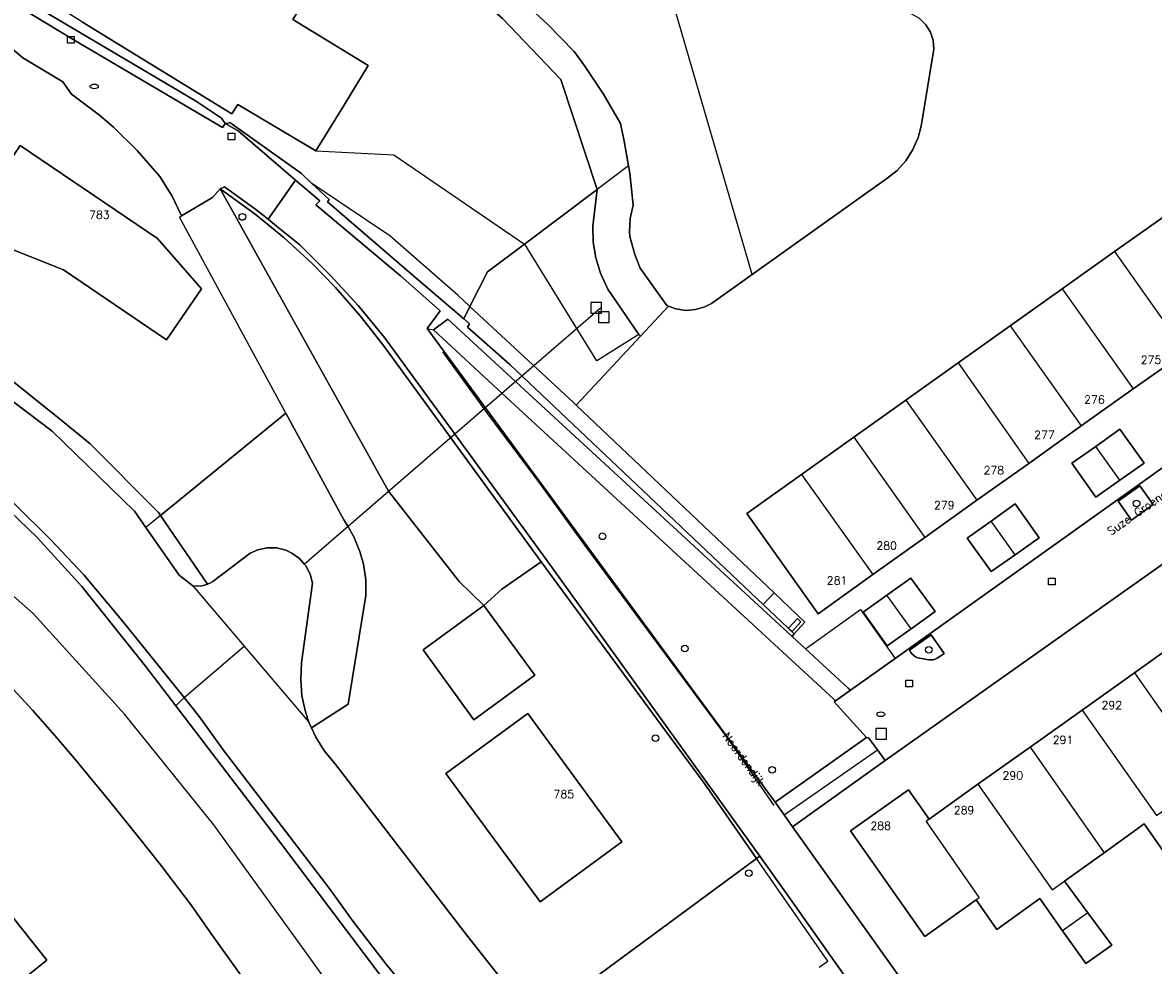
# Model space of a CAD drawing. Header units: metres. Extents: x 108000 to 109000, y 423600 to 424200.
# Tile 60 of 106: x 108627 to 108712, y 423678 to 423749. Entities that reach past the tile are written whole.
import ezdxf

# ---------------------------------------------------------------- set-up
doc = ezdxf.new("R2010")
doc.units = ezdxf.units.M
doc.header["$MEASUREMENT"] = 0
for name, color, linetype in [('brandkraan _ -put', 10, 'Continuous'), ('Duiker', 10, 'Continuous'), ('Erf', 10, 'Continuous'), ('Fietspad', 10, 'Continuous'), ('gesloten verharding', 10, 'Continuous'), ('grasland agrarisch', 10, 'Continuous'), ('groenvoorziening', 10, 'Continuous'), ('Hek', 10, 'Continuous'), ('Huisnummers', 10, 'Continuous'), ('inspectie- _rioolput', 10, 'Continuous'), ('kolk', 10, 'Continuous'), ('oever_ slootkant', 10, 'Continuous'), ('Openbare_ruimtenaam', 10, 'Continuous'), ('pand', 10, 'Continuous'), ('rijbaan lokale weg', 10, 'Continuous'), ('vegetatieobject', 10, 'Continuous'), ('Voetpad', 10, 'Continuous'), ('voetpad op trap', 10, 'Continuous'), ('waterloop_ sloot', 10, 'Continuous')]:
    doc.layers.add(name, color=color, linetype=linetype)
doc.styles.get("Standard").update_dxf_attribs({"font": 'txt.shx'})

msp = doc.modelspace()

# ---------------------------------------------------------------- linework, layer by layer
at = {"layer": 'brandkraan _ -put', "color": 5}
for centre in [(108632.137, 423743.779), (108691.084, 423696.744)]:
    msp.add_ellipse(centre, major_axis=(0.3, 0), ratio=0.583333, dxfattribs=at)
at = {"layer": 'Duiker', "color": 12, "true_color": 0xc30000}
msp.add_line((108647.866, 423708.003), (108670.083, 423727.191), dxfattribs=at)
at = {"layer": 'Erf', "color": 52, "true_color": 0xd2d200}
for points in [[(108664.388, 423731.976), (108669.828, 423736.059), (108669.828, 423736.062), (108667.114, 423744.296), (108662.718, 423748.873), (108658.667, 423752.436), (108658.098, 423752.892), (108653.527, 423756.023), (108653.37, 423755.747), (108651.964, 423756.55), (108649.961, 423753.499), (108647.013, 423748.787), (108652.659, 423745.348), (108650.883, 423742.438), (108648.75, 423738.969)], [(108623.004, 423752.586), (108639.71, 423742.711), (108641.663, 423741.409), (108641.934, 423740.995), (108642.178, 423741.018), (108642.305, 423741.087), (108647.658, 423737.258), (108648.445, 423736.522)], [(108648.75, 423738.969), (108642.898, 423742.438), (108642.453, 423741.719), (108631.249, 423748.595), (108624.531, 423752.781)], [(108693.982, 423748.862), (108694.458, 423748.404), (108694.81, 423747.846), (108695.018, 423747.22), (108695.07, 423746.562), (108694.109, 423740.812), (108693.884, 423739.949), (108693.492, 423739.046), (108692.96, 423738.219), (108692.3, 423737.489), (108691.531, 423736.875), (108681.435, 423729.692), (108678.398, 423727.531), (108677.894, 423727.267), (108677.191, 423727.058), (108676.459, 423727.006), (108675.733, 423727.113), (108675.175, 423727.326), (108673.069, 423725.068), (108668.252, 423719.9), (108683.082, 423705.85), (108685.398, 423703.656), (108684.6, 423702.78), (108684.44, 423702.57), (108685.438, 423701.651)], [(108692.162, 423700.935), (108725.566, 423724.743), (108730.131, 423748.967)], [(108638.673, 423734.085), (108637.98, 423735.571), (108637.055, 423737.045), (108635.343, 423738.974), (108633.565, 423740.734), (108632.516, 423741.634), (108630.424, 423743.207), (108629.788, 423744.134), (108626.779, 423745.916), (108625.659, 423746.88)], [(108640.16, 423728.616), (108637.559, 423724.801), (108629.822, 423730.03), (108622.336, 423733.024), (108626.572, 423739.347), (108636.882, 423732.39), (108640.16, 423728.616)], [(108648.75, 423738.969), (108654.586, 423738.65), (108664.388, 423731.976)], [(108648.445, 423736.522), (108649.738, 423735.313), (108649.604, 423735.127), (108655.917, 423729.727), (108659.825, 423726.371), (108660.293, 423727.294)], [(108660.293, 423727.294), (108659.398, 423728.125), (108654.289, 423732.594), (108648.445, 423736.522)], [(108696.883, 423723.063), (108700.789, 423725.844), (108704.688, 423728.625), (108708.602, 423731.406), (108712.5, 423734.156), (108716.609, 423737.094), (108721.156, 423736.281), (108720.703, 423733.375), (108719.719, 423732.656), (108721.906, 423729.594), (108717.844, 423726.688), (108713.922, 423723.875), (108710.008, 423721.125), (108706.102, 423718.344), (108702.188, 423715.531), (108698.289, 423712.781), (108694.391, 423710), (108690.477, 423707.219), (108686.391, 423704.281), (108681.039, 423711.781), (108685.148, 423714.719), (108689.063, 423717.5), (108692.961, 423720.281), (108696.883, 423723.063)], [(108661.328, 423704.889), (108659.481, 423706.683), (108654.191, 423713.466), (108641.568, 423736.118), (108640.989, 423735.468), (108638.673, 423734.085)], [(108646.485, 423719.312), (108638.521, 423733.994), (108638.673, 423734.085)], [(108660.293, 423727.294), (108661.61, 423729.89), (108664.388, 423731.976)], [(108622.539, 423724.467), (108629.511, 423718.892), (108631.823, 423716.995), (108636.945, 423711.873), (108637.109, 423711.633), (108646.485, 423719.312)], [(108646.485, 423719.312), (108650.828, 423711.304), (108651.135, 423710.827), (108651.597, 423710.035), (108652.049, 423708.941), (108652.309, 423707.993), (108652.48, 423706.822), (108652.491, 423705.638), (108651.167, 423697.497), (108648.412, 423695.727), (108648.734, 423695.025), (108649.387, 423693.985), (108650.154, 423693.051), (108659.845, 423680.449), (108665.163, 423673.718), (108667.291, 423675.283), (108680.996, 423685.36), (108681.774, 423685.932), (108677.84, 423691.581), (108674.953, 423695.503), (108665.635, 423708.164), (108662.681, 423706.118), (108661.328, 423704.889)], [(108709.008, 423714.281), (108707.211, 423713), (108705.406, 423715.563), (108707.211, 423716.813), (108709, 423718.094), (108710.813, 423715.563), (108709.008, 423714.281)], [(108706.57, 423671.562), (108707.359, 423670.469), (108700.625, 423665.656), (108714.812, 423645.812), (108723.169, 423651.756), (108723.278, 423651.602), (108749.749, 423670.391), (108748.305, 423672.492), (108737.473, 423687.494), (108737.089, 423687.191), (108737.391, 423686.784), (108733.333, 423683.792), (108730.951, 423687.018), (108735.002, 423690.01), (108735.493, 423690.266), (108734.416, 423691.811), (108721.456, 423709.97), (108719.256, 423712.973), (108691.42, 423693.275), (108684.477, 423688.312), (108699.875, 423666.719), (108706.57, 423671.562)], [(108701.156, 423708.688), (108699.367, 423707.438), (108697.563, 423709.938), (108699.359, 423711.219), (108701.148, 423712.5), (108702.961, 423709.969), (108701.156, 423708.688)], [(108693.352, 423703.156), (108691.57, 423701.875), (108689.758, 423704.406), (108691.547, 423705.656), (108693.344, 423706.938), (108695.148, 423704.438), (108693.352, 423703.156)], [(108661.328, 423704.889), (108665.163, 423699.67), (108660.588, 423696.322), (108656.796, 423701.567), (108661.328, 423704.889)], [(108685.438, 423701.651), (108689.562, 423704.594), (108692.162, 423700.935)], [(108712.531, 423686.125), (108710.82, 423688.531), (108707.828, 423686.375), (108704.852, 423684.25), (108706.602, 423681.875), (108708.398, 423679.438), (108706.453, 423678.063), (108704.703, 423680.531), (108703.008, 423682.938), (108699.781, 423680.625), (108698.227, 423682.844), (108694.383, 423680.094), (108688.82, 423688), (108693.156, 423691.094), (108694.711, 423688.875), (108698.367, 423691.5), (108702.273, 423694.281), (108706.188, 423697.063), (108710.102, 423699.844), (108713.008, 423701.922)], [(108685.438, 423701.651), (108688.642, 423698.698), (108688.809, 423698.544), (108692.162, 423700.935)], [(108607.199, 423638.093), (108647.97, 423668.932), (108648.43, 423669.28), (108647.458, 423670.783), (108645.994, 423673.011), (108644.57, 423675.11), (108643.121, 423677.193), (108640.786, 423680.441), (108639.41, 423682.42), (108637.127, 423685.432), (108635.575, 423687.39), (108633.212, 423690.334), (108630.618, 423693.463), (108629.168, 423695.158), (108627.497, 423697.052), (108625.794, 423698.91)], [(108658.495, 423692.297), (108664.631, 423696.799), (108671.67, 423687.186), (108665.546, 423682.688), (108658.495, 423692.297)], [(108622.602, 423685.804), (108628.577, 423678.322), (108620.402, 423671.792), (108616.61, 423676.561), (108615.613, 423675.768), (108613.448, 423678.47), (108622.602, 423685.804)]]:
    msp.add_lwpolyline(points, dxfattribs=at)
at = {"layer": 'Fietspad', "color": 255}
msp.add_lwpolyline([(108714.812, 423645.812), (108700.625, 423665.656), (108699.875, 423666.719), (108684.477, 423688.312), (108683.835, 423689.213), (108683.156, 423690.165), (108657.078, 423725.651), (108658.059, 423726.967), (108655.086, 423729.585), (108648.751, 423734.903), (108649.028, 423735.214), (108647.211, 423736.771), (108645.155, 423733.835), (108645.786, 423733.325), (108647.528, 423731.904), (108649.815, 423729.654), (108651.91, 423727.364), (108653.884, 423724.969), (108666.154, 423708.152), (108682.016, 423686.11), (108683.951, 423683.422), (108697.548, 423664.15), (108716.32, 423638.176)], dxfattribs=at)
at = {"layer": 'gesloten verharding', "color": 255}
msp.add_line((108657.078, 423725.651), (108657.548, 423725.537), dxfattribs=at)
for points in [[(108641.934, 423740.995), (108641.663, 423741.409), (108639.71, 423742.711), (108623.004, 423752.586), (108620.796, 423753.782), (108607.012, 423760.84), (108601.391, 423763.589), (108601.098, 423762.94), (108609.88, 423758.591), (108616.057, 423755.481), (108622.074, 423752.371), (108622.936, 423751.881), (108626.37, 423749.825), (108630.539, 423747.299), (108641.744, 423740.704), (108641.934, 423740.995)], [(108657.548, 423725.537), (108658.643, 423726.349), (108684.44, 423702.57), (108684.6, 423702.78), (108682.276, 423704.976), (108666.62, 423719.767), (108663.283, 423722.94), (108660.117, 423725.756), (108660.252, 423726.004), (108659.825, 423726.371), (108655.917, 423729.727), (108649.604, 423735.127), (108649.738, 423735.313), (108648.445, 423736.522), (108647.658, 423737.258), (108642.305, 423741.087), (108642.178, 423741.018), (108641.934, 423740.995)], [(108641.934, 423740.995), (108642.915, 423740.454), (108647.211, 423736.771), (108649.028, 423735.214), (108648.751, 423734.903), (108655.086, 423729.585), (108658.059, 423726.967), (108657.078, 423725.651)], [(108657.078, 423725.651), (108683.156, 423690.165), (108690.011, 423694.998), (108687.6, 423697.683), (108687.699, 423697.754), (108687.571, 423697.872), (108662.686, 423720.803), (108657.548, 423725.537)], [(108684.434, 423702.944), (108685.1, 423703.679), (108684.844, 423703.918), (108684.169, 423703.197), (108684.434, 423702.944)]]:
    msp.add_lwpolyline(points, dxfattribs=at)
at = {"layer": 'grasland agrarisch', "color": 3, "true_color": 0x00f000}
for points in [[(108641.568, 423736.118), (108654.191, 423713.466), (108659.481, 423706.683), (108661.328, 423704.889), (108662.681, 423706.118), (108665.635, 423708.164), (108653.817, 423724.371), (108652.074, 423726.598), (108650.209, 423728.722), (108648.454, 423730.518), (108646.372, 423732.432), (108644.186, 423734.225), (108641.568, 423736.118)], [(108646.485, 423719.312), (108637.109, 423711.633), (108640.616, 423706.502), (108640.85, 423706.59), (108641.03, 423706.702), (108643.814, 423708.804), (108644.402, 423709.071), (108645.093, 423709.218), (108645.799, 423709.207), (108646.485, 423709.037), (108646.943, 423708.824), (108647.514, 423708.408), (108647.866, 423708.003), (108647.978, 423707.874), (108648.31, 423707.251), (108648.494, 423706.568), (108647.665, 423700.59), (108647.603, 423699.361), (108647.702, 423698.134), (108647.96, 423696.931), (108648.222, 423696.142), (108648.412, 423695.727), (108651.167, 423697.497), (108652.491, 423705.638), (108652.48, 423706.822), (108652.309, 423707.993), (108652.049, 423708.941), (108651.597, 423710.035), (108651.135, 423710.827), (108650.828, 423711.304), (108646.485, 423719.312)], [(108728.653, 423621.009), (108716.32, 423638.176), (108697.548, 423664.15), (108683.951, 423683.422), (108682.016, 423686.11), (108681.774, 423685.932), (108680.996, 423685.36), (108667.291, 423675.283), (108665.163, 423673.718), (108670.403, 423667.086), (108671.778, 423667.937)]]:
    msp.add_lwpolyline(points, dxfattribs=at)
at = {"layer": 'groenvoorziening', "color": 3}
for q in [(108668.252, 423719.9), (108682.276, 423704.976)]:
    msp.add_line((108683.082, 423705.85), q, dxfattribs=at)
for points in [[(108656.769, 423675.588), (108656.656, 423675.703), (108655.056, 423675.572), (108653.598, 423677.171), (108646.095, 423687.112), (108638.246, 423697.387), (108635.981, 423700.351), (108631.192, 423706.327), (108627.859, 423709.988), (108624.428, 423713.269), (108620.879, 423716.317), (108616.649, 423719.331), (108612.402, 423722.071), (108606.245, 423725.716), (108599.559, 423729.422), (108588.65, 423735.494), (108584.661, 423738.114), (108581.333, 423740.875), (108578.957, 423740.725), (108575.745, 423736.872)], [(108645.155, 423733.835), (108644.247, 423734.568), (108641.901, 423736.252), (108641.568, 423736.118), (108644.186, 423734.225), (108646.372, 423732.432), (108648.454, 423730.518), (108650.209, 423728.722), (108652.074, 423726.598), (108653.817, 423724.371), (108665.635, 423708.164), (108674.953, 423695.503), (108677.84, 423691.581), (108681.774, 423685.932), (108682.016, 423686.11), (108666.154, 423708.152), (108653.884, 423724.969), (108651.91, 423727.364), (108649.815, 423729.654), (108647.528, 423731.904), (108645.786, 423733.325), (108645.155, 423733.835)], [(108672.945, 423725.188), (108670.619, 423728.602), (108670.065, 423729.797), (108669.718, 423730.94), (108669.528, 423732.119), (108669.496, 423733.313), (108669.828, 423736.059), (108664.388, 423731.976)], [(108652.622, 423672.451), (108648.684, 423677.952), (108641.1, 423688.471), (108634.414, 423696.719), (108627.551, 423704.292), (108618.627, 423712.13), (108614.251, 423715.267), (108605.755, 423721.008), (108594.688, 423727.678), (108587.667, 423731.252), (108578.91, 423735.154)], [(108664.388, 423731.976), (108661.61, 423729.89), (108660.293, 423727.294)], [(108672.945, 423725.188), (108669.812, 423723.219), (108668.305, 423725.655), (108664.398, 423731.969), (108664.388, 423731.976)], [(108660.293, 423727.294), (108659.825, 423726.371), (108660.252, 423726.004), (108660.117, 423725.756), (108663.283, 423722.94), (108666.62, 423719.767), (108682.276, 423704.976)], [(108668.252, 423719.9), (108668.047, 423720.094), (108660.293, 423727.294)], [(108668.252, 423719.9), (108673.069, 423725.068), (108672.945, 423725.188)], [(108711.507, 423712.45), (108710.504, 423713.859), (108708.88, 423712.702), (108709.884, 423711.294), (108711.507, 423712.45)], [(108682.276, 423704.976), (108684.6, 423702.78), (108685.398, 423703.656), (108683.082, 423705.85)], [(108684.434, 423702.944), (108684.169, 423703.197), (108684.844, 423703.918), (108685.1, 423703.679), (108684.434, 423702.944)], [(108695.444, 423701.024), (108695.837, 423701.294), (108694.848, 423702.695), (108693.24, 423701.541), (108693.345, 423701.37), (108693.444, 423701.245), (108693.562, 423701.137), (108693.694, 423701.049), (108693.839, 423700.982), (108693.993, 423700.94), (108694.688, 423700.828), (108694.848, 423700.816), (108695.008, 423700.83), (108695.163, 423700.87), (108695.31, 423700.936), (108695.444, 423701.024)], [(108625.794, 423698.91), (108627.497, 423697.052), (108629.168, 423695.158), (108630.618, 423693.463), (108633.212, 423690.334), (108635.575, 423687.39), (108637.127, 423685.432), (108639.41, 423682.42), (108640.786, 423680.441), (108643.121, 423677.193), (108644.57, 423675.11), (108645.994, 423673.011), (108647.458, 423670.783), (108648.43, 423669.28)]]:
    msp.add_lwpolyline(points, dxfattribs=at)
at = {"layer": 'Hek', "color": 30}
for p, q in [((108683.835, 423689.213), (108690.841, 423694.083)), ((108681.774, 423685.932), (108677.84, 423691.581))]:
    msp.add_line(p, q, dxfattribs=at)
for points in [[(108677.84, 423691.581), (108674.953, 423695.503), (108665.635, 423708.164), (108653.817, 423724.371), (108652.074, 423726.598), (108650.209, 423728.722), (108648.454, 423730.518), (108646.372, 423732.432), (108644.186, 423734.225), (108641.568, 423736.118), (108654.191, 423713.466), (108659.481, 423706.683), (108661.328, 423704.889)], [(108683.088, 423689.919), (108679.645, 423694.898), (108668.89, 423709.422), (108665.377, 423714.265), (108661.825, 423718.972), (108658.254, 423723.904)], [(108661.328, 423704.889), (108662.681, 423706.118), (108665.635, 423708.164)], [(108686.455, 423677.801), (108687.124, 423678.251), (108681.774, 423685.932)]]:
    msp.add_lwpolyline(points, dxfattribs=at)
at = {"layer": 'inspectie- _rioolput', "color": 30}
for p, q in [((108670.14, 423727.587), (108669.34, 423727.587)), ((108669.34, 423727.587), (108669.34, 423726.787)), ((108670.14, 423726.787), (108670.14, 423727.587)), ((108669.34, 423726.787), (108670.14, 423726.787)), ((108670.734, 423726.904), (108669.934, 423726.904)), ((108669.934, 423726.904), (108669.934, 423726.104)), ((108670.734, 423726.104), (108670.734, 423726.904)), ((108669.934, 423726.104), (108670.734, 423726.104)), ((108691.522, 423695.674), (108690.722, 423695.674)), ((108690.722, 423695.674), (108690.722, 423694.874)), ((108691.522, 423694.874), (108691.522, 423695.674)), ((108690.722, 423694.874), (108691.522, 423694.874))]:
    msp.add_line(p, q, dxfattribs=at)
at = {"layer": 'kolk', "color": 30, "true_color": 0xf07a00}
for p, q in [((108630.136, 423747.015), (108630.136, 423747.515)), ((108630.136, 423747.515), (108630.636, 423747.515)), ((108630.636, 423747.515), (108630.636, 423747.015)), ((108630.636, 423747.015), (108630.136, 423747.015)), ((108642.167, 423739.776), (108642.167, 423740.276)), ((108642.167, 423740.276), (108642.667, 423740.276)), ((108642.667, 423740.276), (108642.667, 423739.776)), ((108642.667, 423739.776), (108642.167, 423739.776)), ((108703.647, 423706.45), (108703.647, 423706.95)), ((108703.647, 423706.95), (108704.147, 423706.95)), ((108704.147, 423706.95), (108704.147, 423706.45)), ((108704.147, 423706.45), (108703.647, 423706.45)), ((108692.965, 423698.805), (108692.965, 423699.305)), ((108692.965, 423699.305), (108693.465, 423699.305)), ((108693.465, 423699.305), (108693.465, 423698.805)), ((108693.465, 423698.805), (108692.965, 423698.805))]:
    msp.add_line(p, q, dxfattribs=at)
at = {"layer": 'oever_ slootkant', "color": 92, "true_color": 0x00c300}
for p, q in [((108672.178, 423737.823), (108669.828, 423736.059)), ((108637.109, 423711.633), (108636.008, 423710.732)), ((108638.872, 423697.995), (108638.246, 423697.387))]:
    msp.add_line(p, q, dxfattribs=at)
for points in [[(108672.178, 423737.823), (108671.861, 423739.691), (108671.57, 423741), (108670.303, 423743.198), (108668.9, 423745.311), (108668.094, 423746.406), (108666.115, 423748.454), (108664.039, 423750.375), (108659.953, 423753.969), (108654.733, 423758.12), (108654.527, 423757.762), (108653.527, 423756.023), (108658.098, 423752.892), (108658.667, 423752.436), (108662.718, 423748.873), (108667.114, 423744.296), (108669.828, 423736.062), (108669.828, 423736.059)], [(108637.109, 423711.633), (108636.945, 423711.873), (108631.823, 423716.995), (108629.511, 423718.892), (108622.539, 423724.467), (108615.28, 423729.042), (108604.019, 423735.436), (108592.431, 423742.129), (108587.449, 423744.872), (108587.096, 423744.315), (108593.909, 423740.607), (108607.061, 423732.729), (108617.76, 423726.409), (108628.988, 423717.954), (108635.157, 423711.951), (108636.008, 423710.732)], [(108669.828, 423736.059), (108669.496, 423733.313), (108669.528, 423732.119), (108669.718, 423730.94), (108670.065, 423729.797), (108670.619, 423728.602), (108672.945, 423725.188), (108673.069, 423725.068), (108675.175, 423727.326), (108675.047, 423727.375), (108673.055, 423730.156), (108672.646, 423731.194), (108672.273, 423732.531), (108672.253, 423732.889), (108672.305, 423733.892), (108672.516, 423734.875), (108672.268, 423737.294), (108672.178, 423737.823)], [(108624.428, 423713.269), (108627.859, 423709.988), (108631.192, 423706.327), (108635.981, 423700.351), (108638.246, 423697.387)], [(108638.872, 423697.995), (108634.165, 423703.818), (108631.354, 423707.192), (108628.867, 423709.818), (108626.071, 423712.593)], [(108636.008, 423710.732), (108638.498, 423707.167), (108639.525, 423706.374), (108640.092, 423706.354), (108640.318, 423706.391), (108640.616, 423706.502), (108637.109, 423711.633)], [(108714.695, 423600), (108710.024, 423606.807), (108701.924, 423617.949), (108691.341, 423632.169), (108678.021, 423650.379), (108667.111, 423664.09), (108658.656, 423675.16), (108657.742, 423676.402), (108656.944, 423676.487), (108655.867, 423676.265), (108655.264, 423676.491), (108653.977, 423678.055), (108651.544, 423681.221), (108649.728, 423683.712), (108641.784, 423694.073), (108640.031, 423696.561), (108638.872, 423697.995)], [(108638.246, 423697.387), (108646.095, 423687.112), (108653.598, 423677.171), (108655.056, 423675.572), (108656.656, 423675.703), (108656.769, 423675.588), (108663.142, 423666.901), (108678.666, 423646.332), (108691.471, 423629.708), (108699.977, 423618.962), (108701.113, 423617.447), (108704.187, 423613.346), (108710.302, 423604.871), (108713.635, 423600)]]:
    msp.add_lwpolyline(points, dxfattribs=at)
at = {"layer": 'pand', "color": 1}
for p, q in [((108712.5, 423734.156), (108708.602, 423731.406)), ((108708.602, 423731.406), (108704.688, 423728.625)), ((108708.602, 423731.406), (108713.922, 423723.875)), ((108704.688, 423728.625), (108700.789, 423725.844)), ((108704.688, 423728.625), (108710.008, 423721.125)), ((108700.789, 423725.844), (108696.883, 423723.063)), ((108700.789, 423725.844), (108706.102, 423718.344)), ((108710.008, 423721.125), (108713.922, 423723.875)), ((108696.883, 423723.063), (108692.961, 423720.281)), ((108696.883, 423723.063), (108702.188, 423715.531)), ((108706.102, 423718.344), (108710.008, 423721.125)), ((108692.961, 423720.281), (108689.063, 423717.5)), ((108692.961, 423720.281), (108698.289, 423712.781)), ((108702.188, 423715.531), (108706.102, 423718.344)), ((108689.063, 423717.5), (108685.148, 423714.719)), ((108689.063, 423717.5), (108694.391, 423710)), ((108709.008, 423714.281), (108707.211, 423716.813)), ((108698.289, 423712.781), (108702.188, 423715.531)), ((108685.148, 423714.719), (108690.477, 423707.219)), ((108694.391, 423710), (108698.289, 423712.781)), ((108701.156, 423708.688), (108699.359, 423711.219)), ((108690.477, 423707.219), (108694.391, 423710)), ((108693.352, 423703.156), (108691.547, 423705.656)), ((108710.102, 423699.844), (108706.188, 423697.063)), ((108710.102, 423699.844), (108715.633, 423691.938)), ((108706.188, 423697.063), (108702.273, 423694.281)), ((108702.273, 423694.281), (108698.367, 423691.5)), ((108702.273, 423694.281), (108707.828, 423686.375)), ((108698.367, 423691.5), (108694.711, 423688.875)), ((108704.852, 423684.25), (108707.828, 423686.375)), ((108706.602, 423681.875), (108704.852, 423684.25)), ((108706.602, 423681.875), (108704.703, 423680.531))]:
    msp.add_line(p, q, dxfattribs=at)
for points in [[(108631.249, 423748.595), (108642.453, 423741.719), (108642.898, 423742.438), (108648.75, 423738.969), (108650.883, 423742.438), (108652.659, 423745.348), (108647.013, 423748.787), (108649.961, 423753.499), (108651.964, 423756.55), (108653.37, 423755.747), (108653.527, 423756.023), (108654.527, 423757.762), (108654.733, 423758.12), (108653.337, 423758.934), (108653.559, 423759.345), (108634.604, 423769.955), (108633.622, 423768.183), (108632.389, 423765.957), (108636.418, 423763.603), (108637.09, 423764.706), (108640.188, 423762.837), (108638.773, 423760.5), (108634.383, 423753.625)], [(108640.16, 423728.616), (108636.882, 423732.39), (108626.572, 423739.347), (108622.336, 423733.024), (108629.822, 423730.03), (108637.559, 423724.801), (108640.16, 423728.616)], [(108709.008, 423714.281), (108710.813, 423715.563), (108709, 423718.094), (108707.211, 423716.813)], [(108707.211, 423716.813), (108705.406, 423715.563), (108707.211, 423713), (108709.008, 423714.281)], [(108685.148, 423714.719), (108681.039, 423711.781), (108686.391, 423704.281), (108690.477, 423707.219)], [(108701.156, 423708.688), (108702.961, 423709.969), (108701.148, 423712.5), (108699.359, 423711.219)], [(108699.359, 423711.219), (108697.563, 423709.938), (108699.367, 423707.438), (108701.156, 423708.688)], [(108693.352, 423703.156), (108695.148, 423704.438), (108693.344, 423706.938), (108691.547, 423705.656)], [(108691.547, 423705.656), (108689.758, 423704.406), (108691.57, 423701.875), (108693.352, 423703.156)], [(108661.328, 423704.889), (108656.796, 423701.567), (108660.588, 423696.322), (108665.163, 423699.67), (108661.328, 423704.889)], [(108713.992, 423702.625), (108713.008, 423701.922), (108710.102, 423699.844)], [(108664.631, 423696.799), (108658.495, 423692.297), (108665.546, 423682.688), (108671.67, 423687.186), (108664.631, 423696.799)], [(108706.188, 423697.063), (108711.742, 423689.156), (108712.648, 423689.813)], [(108694.711, 423688.875), (108693.156, 423691.094), (108688.82, 423688), (108694.383, 423680.094), (108698.227, 423682.844)], [(108698.367, 423691.5), (108703.93, 423683.594), (108704.852, 423684.25)], [(108694.711, 423688.875), (108694.477, 423688.719), (108698.461, 423683), (108698.227, 423682.844)], [(108707.828, 423686.375), (108710.82, 423688.531), (108712.531, 423686.125)], [(108615.613, 423675.768), (108616.61, 423676.561), (108620.402, 423671.792), (108628.577, 423678.322), (108622.602, 423685.804), (108613.448, 423678.47), (108615.613, 423675.768)], [(108698.227, 423682.844), (108699.781, 423680.625), (108703.008, 423682.938), (108704.703, 423680.531)], [(108704.703, 423680.531), (108706.453, 423678.063), (108708.398, 423679.438), (108706.602, 423681.875)]]:
    msp.add_lwpolyline(points, dxfattribs=at)
at = {"layer": 'rijbaan lokale weg', "color": 255}
for points in [[(108625.659, 423746.88), (108626.779, 423745.916), (108629.788, 423744.134), (108630.424, 423743.207), (108632.516, 423741.634), (108633.565, 423740.734), (108635.343, 423738.974), (108637.055, 423737.045), (108637.98, 423735.571), (108638.673, 423734.085), (108640.989, 423735.468), (108641.568, 423736.118), (108641.901, 423736.252), (108644.247, 423734.568), (108645.155, 423733.835), (108647.211, 423736.771), (108642.915, 423740.454), (108641.934, 423740.995), (108641.744, 423740.704), (108630.539, 423747.299), (108626.37, 423749.825)], [(108725.566, 423724.743), (108692.162, 423700.935), (108688.809, 423698.544), (108687.699, 423697.754), (108687.6, 423697.683), (108690.011, 423694.998), (108690.167, 423694.984), (108690.841, 423694.083), (108691.42, 423693.275), (108719.256, 423712.973), (108720.779, 423714.19), (108720.399, 423714.725), (108722.026, 423715.882), (108722.388, 423715.373), (108723.461, 423716.131)], [(108711.507, 423712.45), (108709.884, 423711.294), (108708.88, 423712.702), (108710.504, 423713.859), (108711.507, 423712.45)], [(108695.444, 423701.024), (108695.31, 423700.936), (108695.163, 423700.87), (108695.008, 423700.83), (108694.848, 423700.816), (108694.688, 423700.828), (108693.993, 423700.94), (108693.839, 423700.982), (108693.694, 423701.049), (108693.562, 423701.137), (108693.444, 423701.245), (108693.345, 423701.37), (108693.24, 423701.541), (108694.848, 423702.695), (108695.837, 423701.294), (108695.444, 423701.024)]]:
    msp.add_lwpolyline(points, dxfattribs=at)
at = {"layer": 'vegetatieobject', "color": 3}
for centre in [(108643.232, 423734.004), (108710.258, 423712.538), (108670.23, 423710.078), (108676.397, 423701.671), (108694.69, 423701.568), (108674.199, 423694.948), (108682.943, 423692.58), (108681.198, 423684.838)]:
    msp.add_circle(centre, 0.25, dxfattribs=at)
at = {"layer": 'Voetpad', "color": 255}
msp.add_lwpolyline([(108658.643, 423726.349), (108657.548, 423725.537), (108662.686, 423720.803), (108687.571, 423697.872), (108687.699, 423697.754), (108688.809, 423698.544), (108688.642, 423698.698), (108685.438, 423701.651), (108684.44, 423702.57), (108658.643, 423726.349)], dxfattribs=at)
at = {"layer": 'voetpad op trap', "color": 255}
msp.add_lwpolyline([(108690.011, 423694.998), (108683.156, 423690.165), (108683.835, 423689.213), (108684.477, 423688.312), (108691.42, 423693.275), (108690.841, 423694.083), (108690.167, 423694.984), (108690.011, 423694.998)], dxfattribs=at)
at = {"layer": 'waterloop_ sloot', "color": 5}
for p, q in [((108681.435, 423729.692), (108674.567, 423753.306)), ((108639.525, 423706.374), (108643.37, 423701.851)), ((108638.872, 423697.995), (108643.37, 423701.851)), ((108643.37, 423701.851), (108648.222, 423696.142))]:
    msp.add_line(p, q, dxfattribs=at)
for points in [[(108639.525, 423706.374), (108638.498, 423707.167), (108636.008, 423710.732), (108635.157, 423711.951), (108628.988, 423717.954), (108617.76, 423726.409), (108607.061, 423732.729), (108593.909, 423740.607), (108587.096, 423744.315), (108584.302, 423746.238), (108583.716, 423746.567), (108581.039, 423747.975), (108579.18, 423748.671), (108579.107, 423748.612), (108570.128, 423753.744), (108559.919, 423759.619), (108559.736, 423759.85)], [(108681.435, 423729.692), (108691.531, 423736.875), (108692.3, 423737.489), (108692.96, 423738.219), (108693.492, 423739.046), (108693.884, 423739.949), (108694.109, 423740.812), (108695.07, 423746.562), (108695.018, 423747.22), (108694.81, 423747.846), (108694.458, 423748.404), (108693.982, 423748.862), (108693.411, 423749.192), (108692.938, 423749.344), (108680.75, 423751.562), (108678.638, 423751.991), (108676.578, 423752.572), (108674.567, 423753.306)], [(108664.039, 423750.375), (108666.115, 423748.454), (108668.094, 423746.406), (108668.9, 423745.311), (108670.303, 423743.198), (108671.57, 423741), (108671.861, 423739.691), (108672.178, 423737.823), (108672.268, 423737.294), (108672.516, 423734.875), (108672.305, 423733.892), (108672.253, 423732.889), (108672.273, 423732.531), (108672.646, 423731.194), (108673.055, 423730.156), (108675.047, 423727.375), (108675.175, 423727.326), (108675.733, 423727.113), (108676.459, 423727.006), (108677.191, 423727.058), (108677.894, 423727.267), (108678.398, 423727.531), (108681.435, 423729.692)], [(108626.071, 423712.593), (108628.867, 423709.818), (108631.354, 423707.192), (108634.165, 423703.818), (108638.872, 423697.995)], [(108648.222, 423696.142), (108647.96, 423696.931), (108647.702, 423698.134), (108647.603, 423699.361), (108647.665, 423700.59), (108648.494, 423706.568), (108648.31, 423707.251), (108647.978, 423707.874), (108647.866, 423708.003), (108647.514, 423708.408), (108646.943, 423708.824), (108646.485, 423709.037), (108645.799, 423709.207), (108645.093, 423709.218), (108644.402, 423709.071), (108643.814, 423708.804), (108641.03, 423706.702), (108640.85, 423706.59), (108640.616, 423706.502), (108640.318, 423706.391), (108640.092, 423706.354), (108639.525, 423706.374)], [(108638.872, 423697.995), (108640.031, 423696.561), (108641.784, 423694.073), (108649.728, 423683.712), (108651.544, 423681.221), (108653.977, 423678.055), (108655.264, 423676.491), (108655.867, 423676.265), (108656.944, 423676.487), (108657.742, 423676.402), (108658.656, 423675.16), (108667.111, 423664.09), (108678.021, 423650.379), (108691.341, 423632.169), (108701.924, 423617.949), (108710.024, 423606.807), (108714.695, 423600)], [(108720.386, 423600), (108711.727, 423611.844), (108689.672, 423641.562), (108670.734, 423666.5), (108670.403, 423667.086), (108665.163, 423673.718), (108659.845, 423680.449), (108650.154, 423693.051), (108649.387, 423693.985), (108648.734, 423695.025), (108648.412, 423695.727), (108648.222, 423696.142)]]:
    msp.add_lwpolyline(points, dxfattribs=at)

# ---------------------------------------------------------------- texts
at = {"layer": 'Huisnummers', "color": 255}
for s, p in [('783', (108631.746, 423733.869)), ('275', (108710.563, 423723)), ('276', (108706.326, 423720.021)), ('277', (108702.58, 423717.391)), ('278', (108698.786, 423714.726)), ('279', (108695.075, 423712.116)), ('280', (108690.751, 423709.078)), ('281', (108687.039, 423706.47)), ('292', (108707.627, 423697.127)), ('291', (108703.966, 423694.527)), ('290', (108700.207, 423691.856)), ('785', (108666.552, 423690.458)), ('289', (108696.554, 423689.259)), ('288', (108690.305, 423688.097))]:
    msp.add_text(s, height=0.6, dxfattribs=at).set_placement(p)
at = {"layer": 'Openbare_ruimtenaam', "color": 255}
for s, rotation, p in [('Suze Groeneweg-erf', 35, (108708.331, 423710.119)), ('Noordendijk', 306, (108679.192, 423695.115))]:
    msp.add_text(s, height=0.6, rotation=rotation, dxfattribs=at).set_placement(p)

doc.saveas('drawing.dxf')
